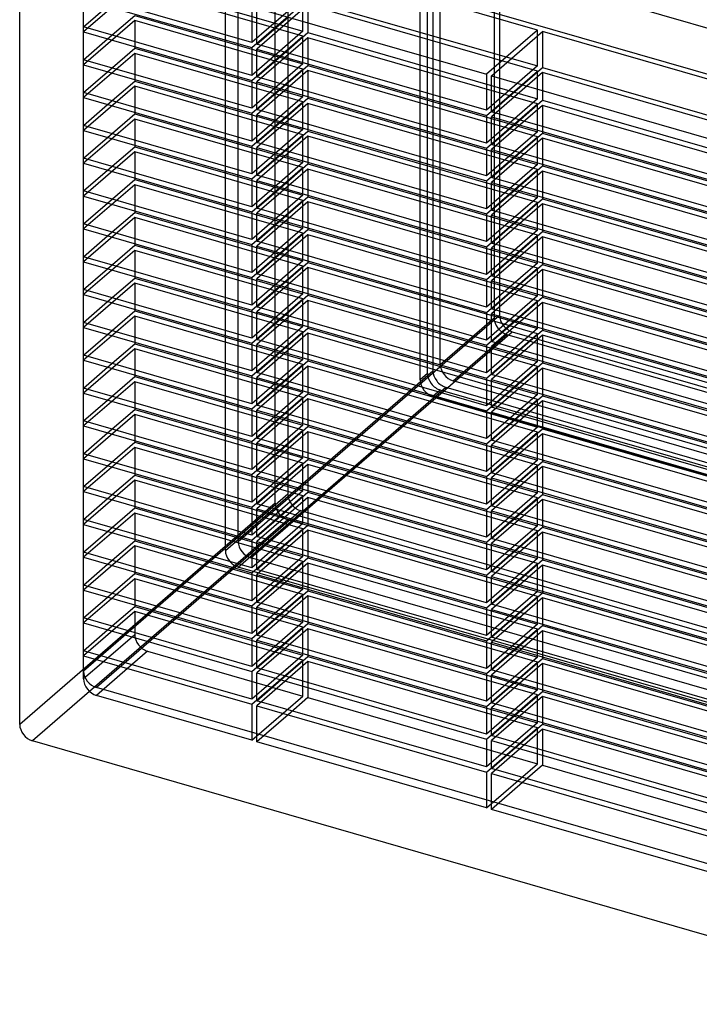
# Model space of a CAD drawing. Header units: millimetres. Extents: x -245 to 215, y -266 to 236.
# Tile 1 of 3: x -245 to -15, y -265 to 68. Entities that reach past the tile are written whole.
import ezdxf

# ---------------------------------------------------------------- set-up
doc = ezdxf.new("R2010")
doc.units = ezdxf.units.MM
doc.layers.add('MAIN-1', color=7, linetype='Continuous')

msp = doc.modelspace()

# ---------------------------------------------------------------- linework, layer by layer
at = {"layer": 'MAIN-1'}
for p, q in [((-84.77, 232.09), (-84.77, -32.92)), ((-82.94, 224.34), (-82.94, -32)), ((-107.3, -51.76), (-107.3, 221.91)), ((-105.47, 214.16), (-105.47, -50.84)), ((-102.97, -48.68), (-102.97, 216.33)), ((-109.8, -53.92), (-109.8, 212.02)), ((-158.92, -95.72), (-158.92, 187.47)), ((-154.59, 181.89), (-154.59, -92.64)), ((-175.77, -111.73), (-175.77, 153.28)), ((-171.44, -108.65), (-171.44, 147.7)), ((-219.46, 125.04), (81.06, 38.29)), ((-223.79, -152.57), (-223.79, 121.96)), ((-241.09, 115.64), (68.09, 26.39)), ((-245.42, -170.63), (-245.42, 112.56)), ((-70.07, 64.6), (-147.79, 87.03)), ((-206.47, 80.68), (-149.52, 64.24)), ((-206.47, 78.95), (-223.77, 63.96)), ((-166.82, 60.38), (-223.77, 76.82)), ((-149.52, 62.51), (-206.47, 78.95)), ((-223.77, 65.7), (-223.77, 75.09)), ((-223.77, 75.09), (-166.82, 58.65)), ((-149.52, 75.37), (-166.82, 60.38)), ((-166.82, 58.65), (-149.52, 73.63)), ((-149.52, 64.24), (-149.52, 73.63)), ((-147.79, 74.87), (-70.07, 52.43)), ((-223.77, 65.7), (-215.63, 72.74)), ((-166.82, 72.55), (-166.82, 60.38)), ((-147.79, 73.13), (-165.09, 58.15)), ((-165.09, 59.88), (-165.09, 72.05)), ((-165.09, 72.05), (-87.37, 49.61)), ((-70.07, 50.7), (-147.79, 73.13)), ((-147.79, 73.13), (-147.79, 63.74)), ((-206.47, 67.82), (-223.77, 52.84)), ((-215.63, 61.62), (-206.47, 69.55)), ((-206.47, 69.55), (-149.52, 53.12)), ((-149.52, 51.39), (-206.47, 67.82)), ((-206.47, 67.82), (-206.47, 58.43)), ((-165.09, 59.88), (-154.55, 69.01)), ((-166.82, 49.26), (-223.77, 65.7)), ((-223.77, 54.57), (-223.77, 63.96)), ((-223.77, 63.96), (-166.82, 47.53)), ((-149.52, 64.24), (-166.82, 49.26)), ((-156.96, 55.8), (-147.79, 63.74)), ((-147.79, 63.74), (-70.07, 41.3)), ((-70.07, 64.6), (-87.37, 49.61)), ((-85.63, 49.11), (-68.33, 64.1)), ((-70.07, 52.43), (-70.07, 64.6)), ((-68.33, 64.1), (-68.33, 51.93)), ((9.39, 41.66), (-68.33, 64.1)), ((-223.77, 54.57), (-215.63, 61.62)), ((-166.82, 47.53), (-149.52, 62.51)), ((-147.79, 62.01), (-165.09, 47.03)), ((-149.52, 53.12), (-149.52, 62.51)), ((-70.07, 39.57), (-147.79, 62.01)), ((-147.79, 62.01), (-147.79, 52.62)), ((-215.63, 50.49), (-206.47, 58.43)), ((-206.47, 58.43), (-149.52, 41.99)), ((-166.82, 58.65), (-166.82, 49.26)), ((-87.37, 37.45), (-165.09, 59.88)), ((-165.09, 48.76), (-165.09, 58.15)), ((-165.09, 58.15), (-87.37, 35.71)), ((-206.47, 56.7), (-223.77, 41.72)), ((-166.82, 38.14), (-223.77, 54.57)), ((-149.52, 40.26), (-206.47, 56.7)), ((-206.47, 56.7), (-206.47, 47.31)), ((-165.09, 48.76), (-156.96, 55.8)), ((-223.77, 43.45), (-223.77, 52.84)), ((-223.77, 52.84), (-166.82, 36.4)), ((-223.77, 43.45), (-215.63, 50.49)), ((-149.52, 53.12), (-166.82, 38.14)), ((-166.82, 36.4), (-149.52, 51.39)), ((-147.79, 50.89), (-165.09, 35.9)), ((-156.96, 44.68), (-147.79, 52.62)), ((-149.52, 41.99), (-149.52, 51.39)), ((-147.79, 52.62), (-70.07, 30.18)), ((-70.07, 28.45), (-147.79, 50.89)), ((-147.79, 50.89), (-147.79, 41.49)), ((-70.07, 52.43), (-87.37, 37.45)), ((-87.37, 35.71), (-70.07, 50.7)), ((-68.33, 50.2), (-85.63, 35.21)), ((-75.1, 46.07), (-68.33, 51.93)), ((-70.07, 41.3), (-70.07, 50.7)), ((-68.33, 51.93), (9.39, 29.49)), ((9.39, 27.76), (-68.33, 50.2)), ((-68.33, 50.2), (-68.33, 40.8)), ((-215.63, 39.37), (-206.47, 47.31)), ((-206.47, 47.31), (-149.52, 30.87)), ((-166.82, 47.53), (-166.82, 38.14)), ((-87.37, 26.32), (-165.09, 48.76)), ((-165.09, 37.64), (-165.09, 47.03)), ((-165.09, 47.03), (-87.37, 24.59)), ((-87.37, 49.61), (-87.37, 37.45)), ((-85.63, 49.11), (-7.91, 26.68)), ((-85.63, 36.95), (-85.63, 49.11)), ((-206.47, 45.57), (-223.77, 30.59)), ((-166.82, 27.01), (-223.77, 43.45)), ((-149.52, 29.14), (-206.47, 45.57)), ((-206.47, 45.57), (-206.47, 36.18)), ((-165.09, 37.64), (-156.96, 44.68)), ((-85.63, 36.95), (-75.1, 46.07)), ((-223.77, 32.32), (-223.77, 41.72)), ((-223.77, 41.72), (-166.82, 25.28)), ((-149.52, 41.99), (-166.82, 27.01)), ((-166.82, 25.28), (-149.52, 40.26)), ((-156.96, 33.56), (-147.79, 41.49)), ((-149.52, 30.87), (-149.52, 40.26)), ((-147.79, 41.49), (-70.07, 19.06)), ((-70.07, 41.3), (-87.37, 26.32)), ((-77.5, 32.87), (-68.33, 40.8)), ((-68.33, 40.8), (9.39, 18.37)), ((-223.77, 32.32), (-215.63, 39.37)), ((-147.79, 39.76), (-165.09, 24.78)), ((-87.37, 15.2), (-165.09, 37.64)), ((-70.07, 17.32), (-147.79, 39.76)), ((-147.79, 39.76), (-147.79, 30.37)), ((-87.37, 24.59), (-70.07, 39.57)), ((-68.33, 39.07), (-85.63, 24.09)), ((-7.91, 14.51), (-85.63, 36.95)), ((-70.07, 30.18), (-70.07, 39.57)), ((9.39, 16.63), (-68.33, 39.07)), ((-68.33, 39.07), (-68.33, 29.68)), ((-206.47, 34.45), (-223.77, 19.47)), ((-215.63, 28.24), (-206.47, 36.18)), ((-206.47, 36.18), (-149.52, 19.75)), ((-149.52, 18.01), (-206.47, 34.45)), ((-206.47, 34.45), (-206.47, 25.06)), ((-166.82, 36.4), (-166.82, 27.01)), ((-165.09, 26.51), (-165.09, 35.9)), ((-165.09, 35.9), (-87.37, 13.47)), ((-165.09, 26.51), (-156.96, 33.56)), ((-87.37, 35.71), (-87.37, 26.32)), ((-85.63, 25.82), (-85.63, 35.21)), ((-85.63, 35.21), (-7.91, 12.78)), ((-166.82, 15.89), (-223.77, 32.32)), ((-223.77, 21.2), (-223.77, 30.59)), ((-223.77, 30.59), (-166.82, 14.15)), ((-149.52, 30.87), (-166.82, 15.89)), ((-156.96, 22.43), (-147.79, 30.37)), ((-147.79, 30.37), (-70.07, 7.93)), ((-70.07, 30.18), (-87.37, 15.2)), ((-85.63, 25.82), (-77.5, 32.87)), ((-223.77, 21.2), (-215.63, 28.24)), ((-166.82, 14.15), (-149.52, 29.14)), ((-147.79, 28.64), (-165.09, 13.65)), ((-149.52, 19.75), (-149.52, 29.14)), ((-70.07, 6.2), (-147.79, 28.64)), ((-147.79, 28.64), (-147.79, 19.25)), ((-87.37, 13.47), (-70.07, 28.45)), ((-68.33, 27.95), (-85.63, 12.97)), ((-77.5, 21.74), (-68.33, 29.68)), ((-70.07, 19.06), (-70.07, 28.45)), ((-68.33, 29.68), (9.39, 7.24)), ((9.39, 5.51), (-68.33, 27.95)), ((-68.33, 27.95), (-68.33, 18.56)), ((-215.63, 17.12), (-206.47, 25.06)), ((-206.47, 25.06), (-149.52, 8.62)), ((-166.82, 25.28), (-166.82, 15.89)), ((-87.37, 4.07), (-165.09, 26.51)), ((-165.09, 15.39), (-165.09, 24.78)), ((-165.09, 24.78), (-87.37, 2.34)), ((-87.37, 24.59), (-87.37, 15.2)), ((-7.91, 3.38), (-85.63, 25.82)), ((-85.63, 14.7), (-85.63, 24.09)), ((-85.63, 24.09), (-7.91, 1.65)), ((-206.47, 23.33), (-223.77, 8.34)), ((-166.82, 4.76), (-223.77, 21.2)), ((-149.52, 6.89), (-206.47, 23.33)), ((-206.47, 23.33), (-206.47, 13.93)), ((-165.09, 15.39), (-156.96, 22.43)), ((-85.63, 14.7), (-77.5, 21.74)), ((-223.77, 10.08), (-223.77, 19.47)), ((-223.77, 19.47), (-166.82, 3.03)), ((-223.77, 10.08), (-215.63, 17.12)), ((-149.52, 19.75), (-166.82, 4.76)), ((-166.82, 3.03), (-149.52, 18.01)), ((-147.79, 17.51), (-165.09, 2.53)), ((-156.96, 11.31), (-147.79, 19.25)), ((-149.52, 8.62), (-149.52, 18.01)), ((-147.79, 19.25), (-70.07, -3.19)), ((-70.07, -4.92), (-147.79, 17.51)), ((-147.79, 17.51), (-147.79, 8.12)), ((-70.07, 19.06), (-87.37, 4.07)), ((-87.37, 2.34), (-70.07, 17.32)), ((-68.33, 16.82), (-85.63, 1.84)), ((-77.5, 10.62), (-68.33, 18.56)), ((-70.07, 7.93), (-70.07, 17.32)), ((-68.33, 18.56), (9.39, -3.88)), ((9.39, -5.61), (-68.33, 16.82)), ((-68.33, 16.82), (-68.33, 7.43)), ((-215.63, 6), (-206.47, 13.93)), ((-206.47, 13.93), (-149.52, -2.5)), ((-166.82, 14.15), (-166.82, 4.76)), ((-87.37, -7.05), (-165.09, 15.39)), ((-165.09, 4.26), (-165.09, 13.65)), ((-165.09, 13.65), (-87.37, -8.78)), ((-87.37, 13.47), (-87.37, 4.07)), ((-7.91, -7.74), (-85.63, 14.7)), ((-206.47, 12.2), (-223.77, -2.78)), ((-166.82, -6.36), (-223.77, 10.08)), ((-149.52, -4.24), (-206.47, 12.2)), ((-206.47, 12.2), (-206.47, 2.81)), ((-165.09, 4.26), (-156.96, 11.31)), ((-85.63, 3.57), (-85.63, 12.97)), ((-85.63, 12.97), (-7.91, -9.47)), ((-85.63, 3.57), (-77.5, 10.62)), ((-223.77, -1.05), (-223.77, 8.34)), ((-223.77, 8.34), (-166.82, -8.09)), ((-149.52, 8.62), (-166.82, -6.36)), ((-166.82, -8.09), (-149.52, 6.89)), ((-156.96, 0.18), (-147.79, 8.12)), ((-149.52, -2.5), (-149.52, 6.89)), ((-147.79, 8.12), (-70.07, -14.32)), ((-70.07, 7.93), (-87.37, -7.05)), ((-77.5, -0.51), (-68.33, 7.43)), ((-68.33, 7.43), (9.39, -15.01)), ((-223.77, -1.05), (-215.63, 6)), ((-147.79, 6.39), (-165.09, -8.59)), ((-87.37, -18.17), (-165.09, 4.26)), ((-70.07, -16.05), (-147.79, 6.39)), ((-147.79, 6.39), (-147.79, -3)), ((-87.37, -8.78), (-70.07, 6.2)), ((-68.33, 5.7), (-85.63, -9.28)), ((-7.91, -18.86), (-85.63, 3.57)), ((-70.07, -3.19), (-70.07, 6.2)), ((9.39, -16.74), (-68.33, 5.7)), ((-68.33, 5.7), (-68.33, -3.69)), ((-206.47, 1.08), (-223.77, -13.9)), ((-215.63, -5.13), (-206.47, 2.81)), ((-206.47, 2.81), (-149.52, -13.63)), ((-149.52, -15.36), (-206.47, 1.08)), ((-206.47, 1.08), (-206.47, -8.31)), ((-166.82, 3.03), (-166.82, -6.36)), ((-165.09, -6.86), (-165.09, 2.53)), ((-165.09, 2.53), (-87.37, -19.91)), ((-165.09, -6.86), (-156.96, 0.18)), ((-87.37, 2.34), (-87.37, -7.05)), ((-85.63, -7.55), (-85.63, 1.84)), ((-85.63, 1.84), (-7.91, -20.6)), ((-166.82, -17.49), (-223.77, -1.05)), ((-223.77, -12.17), (-223.77, -2.78)), ((-223.77, -2.78), (-166.82, -19.22)), ((-149.52, -2.5), (-166.82, -17.49)), ((-156.96, -10.94), (-147.79, -3)), ((-147.79, -3), (-70.07, -25.44)), ((-70.07, -3.19), (-87.37, -18.17)), ((-85.63, -7.55), (-77.5, -0.51)), ((-223.77, -12.17), (-215.63, -5.13)), ((-166.82, -19.22), (-149.52, -4.24)), ((-147.79, -4.74), (-165.09, -19.72)), ((-149.52, -13.63), (-149.52, -4.24)), ((-70.07, -27.17), (-147.79, -4.74)), ((-147.79, -4.74), (-147.79, -14.13)), ((-87.37, -19.91), (-70.07, -4.92)), ((-68.33, -5.42), (-85.63, -20.41)), ((-77.5, -11.63), (-68.33, -3.69)), ((-70.07, -14.32), (-70.07, -4.92)), ((-68.33, -3.69), (9.39, -26.13)), ((9.39, -27.86), (-68.33, -5.42)), ((-68.33, -5.42), (-68.33, -14.82)), ((-215.63, -16.25), (-206.47, -8.31)), ((-206.47, -8.31), (-149.52, -24.75)), ((-166.82, -8.09), (-166.82, -17.49)), ((-87.37, -29.3), (-165.09, -6.86)), ((-165.09, -17.99), (-165.09, -8.59)), ((-165.09, -8.59), (-87.37, -31.03)), ((-87.37, -8.78), (-87.37, -18.17)), ((-7.91, -29.99), (-85.63, -7.55)), ((-85.63, -18.67), (-85.63, -9.28)), ((-85.63, -9.28), (-7.91, -31.72)), ((-206.47, -10.05), (-223.77, -25.03)), ((-166.82, -28.61), (-223.77, -12.17)), ((-149.52, -26.48), (-206.47, -10.05)), ((-206.47, -10.05), (-206.47, -19.44)), ((-165.09, -17.99), (-156.96, -10.94)), ((-85.63, -18.67), (-77.5, -11.63)), ((-223.77, -23.3), (-223.77, -13.9)), ((-223.77, -13.9), (-166.82, -30.34)), ((-223.77, -23.3), (-215.63, -16.25)), ((-149.52, -13.63), (-166.82, -28.61)), ((-166.82, -30.34), (-149.52, -15.36)), ((-147.79, -15.86), (-165.09, -30.84)), ((-156.96, -22.07), (-147.79, -14.13)), ((-149.52, -24.75), (-149.52, -15.36)), ((-147.79, -14.13), (-70.07, -36.56)), ((-70.07, -38.3), (-147.79, -15.86)), ((-147.79, -15.86), (-147.79, -25.25)), ((-70.07, -14.32), (-87.37, -29.3)), ((-87.37, -31.03), (-70.07, -16.05)), ((-68.33, -16.55), (-85.63, -31.53)), ((-77.5, -22.75), (-68.33, -14.82)), ((-70.07, -25.44), (-70.07, -16.05)), ((-68.33, -14.82), (9.39, -37.25)), ((9.39, -38.99), (-68.33, -16.55)), ((-68.33, -16.55), (-68.33, -25.94)), ((-215.63, -27.38), (-206.47, -19.44)), ((-206.47, -19.44), (-149.52, -35.88)), ((-166.82, -19.22), (-166.82, -28.61)), ((-87.37, -40.42), (-165.09, -17.99)), ((-165.09, -29.11), (-165.09, -19.72)), ((-165.09, -19.72), (-87.37, -42.15)), ((-87.37, -19.91), (-87.37, -29.3)), ((-7.91, -41.11), (-85.63, -18.67)), ((-206.47, -21.17), (-223.77, -36.15)), ((-166.82, -39.73), (-223.77, -23.3)), ((-206.47, -21.17), (-206.47, -30.56)), ((-149.52, -37.61), (-206.47, -21.17)), ((-165.09, -29.11), (-156.96, -22.07)), ((-85.63, -29.8), (-85.63, -20.41)), ((-85.63, -20.41), (-7.91, -42.84)), ((-85.63, -29.8), (-77.5, -22.75)), ((-223.77, -34.42), (-223.77, -25.03)), ((-223.77, -25.03), (-166.82, -41.47)), ((-149.52, -24.75), (-166.82, -39.73)), ((-166.82, -41.47), (-149.52, -26.48)), ((-156.96, -33.19), (-147.79, -25.25)), ((-149.52, -35.88), (-149.52, -26.48)), ((-147.79, -25.25), (-70.07, -47.69)), ((-70.07, -25.44), (-87.37, -40.42)), ((-77.5, -33.88), (-68.33, -25.94)), ((-68.33, -25.94), (9.39, -48.38)), ((-223.77, -34.42), (-215.63, -27.38)), ((-147.79, -26.98), (-165.09, -41.97)), ((-87.37, -51.55), (-165.09, -29.11)), ((-70.07, -49.42), (-147.79, -26.98)), ((-147.79, -26.98), (-147.79, -36.38)), ((-87.37, -42.15), (-70.07, -27.17)), ((-68.33, -27.67), (-85.63, -42.65)), ((-7.91, -52.24), (-85.63, -29.8)), ((-70.07, -36.56), (-70.07, -27.17)), ((9.39, -50.11), (-68.33, -27.67)), ((-68.33, -27.67), (-68.33, -37.06)), ((-206.47, -32.29), (-223.77, -47.28)), ((-215.63, -38.5), (-206.47, -30.56)), ((-206.47, -30.56), (-149.52, -47)), ((-206.47, -32.29), (-206.47, -41.69)), ((-149.52, -48.73), (-206.47, -32.29)), ((-171.44, -108.65), (-82.94, -32)), ((-166.82, -30.34), (-166.82, -39.73)), ((-165.09, -40.23), (-165.09, -30.84)), ((-165.09, -30.84), (-87.37, -53.28)), ((-165.09, -40.23), (-156.96, -33.19)), ((-102.97, -48.68), (-84.77, -32.92)), ((-87.37, -31.03), (-87.37, -40.42)), ((-85.63, -40.92), (-85.63, -31.53)), ((-85.63, -31.53), (-7.91, -53.97)), ((-166.82, -50.86), (-223.77, -34.42)), ((-223.77, -36.15), (-166.82, -52.59)), ((-223.77, -45.54), (-223.77, -36.15)), ((-149.52, -35.88), (-166.82, -50.86)), ((-156.96, -44.31), (-147.79, -36.38)), ((-147.79, -36.38), (-70.07, -58.81)), ((-70.07, -36.56), (-87.37, -51.55)), ((-85.63, -40.92), (-77.5, -33.88)), ((-223.77, -45.54), (-215.63, -38.5)), ((-167.11, -114.23), (-78.61, -37.58)), ((-166.82, -52.59), (-149.52, -37.61)), ((-147.79, -38.11), (-165.09, -53.09)), ((-149.52, -47), (-149.52, -37.61)), ((-70.07, -60.54), (-147.79, -38.11)), ((-147.79, -38.11), (-147.79, -47.5)), ((-98.64, -54.26), (-80.44, -38.5)), ((-87.37, -53.28), (-70.07, -38.3)), ((-68.33, -38.8), (-85.63, -53.78)), ((-80.44, -38.5), (210.54, -122.5)), ((-78.61, -37.58), (203.71, -119.08)), ((-77.5, -45), (-68.33, -37.06)), ((-70.07, -47.69), (-70.07, -38.3)), ((-68.33, -37.06), (9.39, -59.5)), ((9.39, -61.23), (-68.33, -38.8)), ((-68.33, -38.8), (-68.33, -48.19)), ((-215.63, -49.62), (-206.47, -41.69)), ((-206.47, -41.69), (-149.52, -58.12)), ((-166.82, -41.47), (-166.82, -50.86)), ((-87.37, -62.67), (-165.09, -40.23)), ((-165.09, -51.36), (-165.09, -41.97)), ((-165.09, -41.97), (-87.37, -64.4)), ((-87.37, -42.15), (-87.37, -51.55)), ((-7.91, -63.36), (-85.63, -40.92)), ((-85.63, -52.05), (-85.63, -42.65)), ((-85.63, -42.65), (-7.91, -65.09)), ((-206.47, -43.42), (-223.77, -58.4)), ((-166.82, -61.98), (-223.77, -45.54)), ((-206.47, -43.42), (-206.47, -52.81)), ((-149.52, -59.86), (-206.47, -43.42)), ((-165.09, -51.36), (-156.96, -44.31)), ((-85.63, -52.05), (-77.5, -45)), ((-223.77, -47.28), (-166.82, -63.71)), ((-223.77, -56.67), (-223.77, -47.28)), ((-223.77, -56.67), (-215.63, -49.62)), ((-149.52, -47), (-166.82, -61.98)), ((-166.82, -63.71), (-149.52, -48.73)), ((-147.79, -49.23), (-165.09, -64.21)), ((-156.96, -55.44), (-147.79, -47.5)), ((-149.52, -58.12), (-149.52, -48.73)), ((-147.79, -47.5), (-70.07, -69.94)), ((-70.07, -71.67), (-147.79, -49.23)), ((-147.79, -49.23), (-147.79, -58.62)), ((-70.07, -47.69), (-87.37, -62.67)), ((-87.37, -64.4), (-70.07, -49.42)), ((-68.33, -49.92), (-85.63, -64.9)), ((-77.5, -56.13), (-68.33, -48.19)), ((-70.07, -58.81), (-70.07, -49.42)), ((-68.33, -48.19), (9.39, -70.63)), ((9.39, -72.36), (-68.33, -49.92)), ((-68.33, -49.92), (-68.33, -59.31)), ((-215.63, -60.75), (-206.47, -52.81)), ((-206.47, -52.81), (-149.52, -69.25)), ((-175.77, -111.73), (-105.47, -50.84)), ((-166.82, -52.59), (-166.82, -61.98)), ((-87.37, -73.8), (-165.09, -51.36)), ((-165.09, -62.48), (-165.09, -53.09)), ((-165.09, -53.09), (-87.37, -75.53)), ((-107.3, -51.76), (-109.8, -53.92)), ((-87.37, -53.28), (-87.37, -62.67)), ((-7.91, -74.48), (-85.63, -52.05)), ((-206.47, -54.54), (-223.77, -69.52)), ((-166.82, -73.11), (-223.77, -56.67)), ((-206.47, -54.54), (-206.47, -63.93)), ((-149.52, -70.98), (-206.47, -54.54)), ((-171.44, -117.31), (-101.14, -56.42)), ((-165.09, -62.48), (-156.96, -55.44)), ((-101.14, -56.42), (189.84, -140.42)), ((192.34, -138.26), (-98.64, -54.26)), ((-85.63, -63.17), (-85.63, -53.78)), ((-85.63, -53.78), (-7.91, -76.22)), ((-85.63, -63.17), (-77.5, -56.13)), ((-223.77, -58.4), (-166.82, -74.84)), ((-223.77, -67.79), (-223.77, -58.4)), ((-149.52, -58.12), (-166.82, -73.11)), ((-166.82, -74.84), (-149.52, -59.86)), ((-156.96, -66.56), (-147.79, -58.62)), ((-149.52, -69.25), (-149.52, -59.86)), ((-147.79, -58.62), (-70.07, -81.06)), ((-102.97, -57.34), (-105.47, -59.5)), ((188.07, -144.24), (-105.47, -59.5)), ((196.67, -143.84), (-102.97, -57.34)), ((-70.07, -58.81), (-87.37, -73.8)), ((-77.5, -67.25), (-68.33, -59.31)), ((-68.33, -59.31), (9.39, -81.75)), ((-223.77, -67.79), (-215.63, -60.75)), ((-147.79, -60.36), (-165.09, -75.34)), ((-87.37, -84.92), (-165.09, -62.48)), ((-70.07, -82.79), (-147.79, -60.36)), ((-147.79, -60.36), (-147.79, -69.75)), ((-87.37, -75.53), (-70.07, -60.54)), ((-68.33, -61.04), (-85.63, -76.03)), ((-7.91, -85.61), (-85.63, -63.17)), ((-70.07, -69.94), (-70.07, -60.54)), ((-68.33, -61.04), (-68.33, -70.44)), ((9.39, -83.48), (-68.33, -61.04)), ((-206.47, -65.67), (-223.77, -80.65)), ((-215.63, -71.87), (-206.47, -63.93)), ((-206.47, -63.93), (-149.52, -80.37)), ((-206.47, -65.67), (-206.47, -75.06)), ((-149.52, -82.1), (-206.47, -65.67)), ((-166.82, -63.71), (-166.82, -73.11)), ((-165.09, -73.61), (-165.09, -64.21)), ((-165.09, -64.21), (-87.37, -86.65)), ((-165.09, -73.61), (-156.96, -66.56)), ((-87.37, -64.4), (-87.37, -73.8)), ((-85.63, -74.3), (-85.63, -64.9)), ((-85.63, -64.9), (-7.91, -87.34)), ((-166.82, -84.23), (-223.77, -67.79)), ((-223.77, -69.52), (-166.82, -85.96)), ((-223.77, -78.92), (-223.77, -69.52)), ((-149.52, -69.25), (-166.82, -84.23)), ((-156.96, -77.69), (-147.79, -69.75)), ((-147.79, -69.75), (-70.07, -92.19)), ((-70.07, -69.94), (-87.37, -84.92)), ((-85.63, -74.3), (-77.5, -67.25)), ((-223.77, -78.92), (-215.63, -71.87)), ((-166.82, -85.96), (-149.52, -70.98)), ((-147.79, -71.48), (-165.09, -86.46)), ((-149.52, -80.37), (-149.52, -70.98)), ((-70.07, -93.92), (-147.79, -71.48)), ((-147.79, -71.48), (-147.79, -80.87)), ((-87.37, -86.65), (-70.07, -71.67)), ((-68.33, -72.17), (-85.63, -87.15)), ((-77.5, -78.38), (-68.33, -70.44)), ((-70.07, -81.06), (-70.07, -71.67)), ((-68.33, -70.44), (9.39, -92.87)), ((-68.33, -72.17), (-68.33, -81.56)), ((9.39, -94.61), (-68.33, -72.17)), ((-215.63, -83), (-206.47, -75.06)), ((-206.47, -75.06), (-149.52, -91.5)), ((-166.82, -74.84), (-166.82, -84.23)), ((-87.37, -96.04), (-165.09, -73.61)), ((-165.09, -84.73), (-165.09, -75.34)), ((-165.09, -75.34), (-87.37, -97.78)), ((-87.37, -75.53), (-87.37, -84.92)), ((-7.91, -96.73), (-85.63, -74.3)), ((-85.63, -76.03), (-7.91, -98.46)), ((-85.63, -85.42), (-85.63, -76.03)), ((-206.47, -76.79), (-223.77, -91.77)), ((-166.82, -95.35), (-223.77, -78.92)), ((-206.47, -76.79), (-206.47, -86.18)), ((-149.52, -93.23), (-206.47, -76.79)), ((-165.09, -84.73), (-156.96, -77.69)), ((-85.63, -85.42), (-77.5, -78.38)), ((-223.77, -80.65), (-166.82, -97.09)), ((-223.77, -90.04), (-223.77, -80.65)), ((-223.77, -90.04), (-215.63, -83)), ((-149.52, -80.37), (-166.82, -95.35)), ((-166.82, -97.09), (-149.52, -82.1)), ((-147.79, -82.6), (-165.09, -97.59)), ((-156.96, -88.81), (-147.79, -80.87)), ((-149.52, -91.5), (-149.52, -82.1)), ((-147.79, -80.87), (-70.07, -103.31)), ((-70.07, -105.04), (-147.79, -82.6)), ((-147.79, -82.6), (-147.79, -92)), ((-70.07, -81.06), (-87.37, -96.04)), ((-87.37, -97.78), (-70.07, -82.79)), ((-68.33, -83.29), (-85.63, -98.28)), ((-77.5, -89.5), (-68.33, -81.56)), ((-70.07, -92.19), (-70.07, -82.79)), ((-68.33, -81.56), (9.39, -104)), ((-68.33, -83.29), (-68.33, -92.69)), ((9.39, -105.73), (-68.33, -83.29)), ((-215.63, -94.12), (-206.47, -86.18)), ((-206.47, -86.18), (-149.52, -102.62)), ((-166.82, -85.96), (-166.82, -95.35)), ((-87.37, -107.17), (-165.09, -84.73)), ((-165.09, -95.85), (-165.09, -86.46)), ((-165.09, -86.46), (-87.37, -108.9)), ((-87.37, -86.65), (-87.37, -96.04)), ((-7.91, -107.86), (-85.63, -85.42)), ((-206.47, -87.91), (-223.77, -102.9)), ((-166.82, -106.48), (-223.77, -90.04)), ((-206.47, -87.91), (-206.47, -97.31)), ((-149.52, -104.35), (-206.47, -87.91)), ((-165.09, -95.85), (-156.96, -88.81)), ((-85.63, -87.15), (-7.91, -109.59)), ((-85.63, -96.54), (-85.63, -87.15)), ((-85.63, -96.54), (-77.5, -89.5)), ((-154.59, -92.64), (-223.79, -152.57)), ((-223.77, -91.77), (-166.82, -108.21)), ((-223.77, -101.16), (-223.77, -91.77)), ((-149.52, -91.5), (-166.82, -106.48)), ((-166.82, -108.21), (-149.52, -93.23)), ((-156.96, -99.93), (-147.79, -92)), ((-149.52, -102.62), (-149.52, -93.23)), ((-147.79, -92), (-70.07, -114.43)), ((-70.07, -92.19), (-87.37, -107.17)), ((-77.5, -100.62), (-68.33, -92.69)), ((-68.33, -92.69), (9.39, -115.12)), ((-158.92, -95.72), (-245.42, -170.63)), ((-223.77, -101.16), (-215.63, -94.12)), ((-147.79, -93.73), (-165.09, -108.71)), ((-87.37, -118.29), (-165.09, -95.85)), ((-70.07, -116.17), (-147.79, -93.73)), ((-147.79, -93.73), (-147.79, -103.12)), ((-87.37, -108.9), (-70.07, -93.92)), ((-68.33, -94.42), (-85.63, -109.4)), ((-7.91, -118.98), (-85.63, -96.54)), ((-70.07, -103.31), (-70.07, -93.92)), ((-68.33, -94.42), (-68.33, -103.81)), ((9.39, -116.85), (-68.33, -94.42)), ((-206.47, -99.04), (-223.77, -114.02)), ((-150.26, -98.22), (-219.46, -158.15)), ((-215.63, -105.24), (-206.47, -97.31)), ((-206.47, -97.31), (-149.52, -113.74)), ((-206.47, -99.04), (-206.47, -108.43)), ((-149.52, -115.48), (-206.47, -99.04)), ((-166.82, -97.09), (-166.82, -106.48)), ((-165.09, -106.98), (-165.09, -97.59)), ((-165.09, -97.59), (-87.37, -120.02)), ((-165.09, -106.98), (-156.96, -99.93)), ((-150.26, -98.22), (150.26, -184.97)), ((-87.37, -97.78), (-87.37, -107.17)), ((-85.63, -98.28), (-7.91, -120.71)), ((-85.63, -107.67), (-85.63, -98.28)), ((-154.59, -101.3), (-241.09, -176.21)), ((-166.82, -117.6), (-223.77, -101.16)), ((-223.77, -102.9), (-166.82, -119.33)), ((-223.77, -112.29), (-223.77, -102.9)), ((-149.52, -102.62), (-166.82, -117.6)), ((-156.96, -111.06), (-147.79, -103.12)), ((154.59, -190.55), (-154.59, -101.3)), ((-147.79, -103.12), (-70.07, -125.56)), ((-70.07, -103.31), (-87.37, -118.29)), ((-85.63, -107.67), (-77.5, -100.62)), ((-223.77, -112.29), (-215.63, -105.24)), ((-166.82, -119.33), (-149.52, -104.35)), ((-147.79, -104.85), (-165.09, -119.83)), ((-149.52, -113.74), (-149.52, -104.35)), ((-70.07, -127.29), (-147.79, -104.85)), ((-147.79, -104.85), (-147.79, -114.24)), ((-87.37, -120.02), (-70.07, -105.04)), ((-68.33, -105.54), (-85.63, -120.52)), ((-77.5, -111.75), (-68.33, -103.81)), ((-70.07, -114.43), (-70.07, -105.04)), ((-68.33, -103.81), (9.39, -126.25)), ((-68.33, -105.54), (-68.33, -114.93)), ((9.39, -127.98), (-68.33, -105.54)), ((-215.63, -116.37), (-206.47, -108.43)), ((-206.47, -108.43), (-149.52, -124.87)), ((-166.82, -108.21), (-166.82, -117.6)), ((-87.37, -129.42), (-165.09, -106.98)), ((-165.09, -118.1), (-165.09, -108.71)), ((-165.09, -108.71), (-87.37, -131.15)), ((-87.37, -108.9), (-87.37, -118.29)), ((-7.91, -130.1), (-85.63, -107.67)), ((-85.63, -109.4), (-7.91, -131.84)), ((-85.63, -118.79), (-85.63, -109.4)), ((-206.47, -110.16), (-223.77, -125.14)), ((-166.82, -128.73), (-223.77, -112.29)), ((-206.47, -110.16), (-206.47, -119.55)), ((-149.52, -126.6), (-206.47, -110.16)), ((-165.09, -118.1), (-156.96, -111.06)), ((-85.63, -118.79), (-77.5, -111.75)), ((-223.77, -114.02), (-166.82, -130.46)), ((-223.77, -123.41), (-223.77, -114.02)), ((-223.77, -123.41), (-215.63, -116.37)), ((115.21, -195.73), (-167.11, -114.23)), ((-149.52, -113.74), (-166.82, -128.73)), ((-166.82, -130.46), (-149.52, -115.48)), ((-147.79, -115.98), (-165.09, -130.96)), ((-156.96, -122.18), (-147.79, -114.24)), ((-149.52, -124.87), (-149.52, -115.48)), ((-147.79, -114.24), (-70.07, -136.68)), ((-70.07, -138.41), (-147.79, -115.98)), ((-147.79, -115.98), (-147.79, -125.37)), ((-70.07, -114.43), (-87.37, -129.42)), ((-87.37, -131.15), (-70.07, -116.17)), ((-68.33, -116.67), (-85.63, -131.65)), ((-77.5, -122.87), (-68.33, -114.93)), ((-70.07, -125.56), (-70.07, -116.17)), ((-68.33, -114.93), (9.39, -137.37)), ((-68.33, -116.67), (-68.33, -126.06)), ((9.39, -139.1), (-68.33, -116.67)), ((-215.63, -127.49), (-206.47, -119.55)), ((-206.47, -119.55), (-149.52, -135.99)), ((119.54, -201.31), (-171.44, -117.31)), ((-166.82, -119.33), (-166.82, -128.73)), ((-87.37, -140.54), (-165.09, -118.1)), ((-165.09, -129.23), (-165.09, -119.83)), ((-165.09, -119.83), (-87.37, -142.27)), ((-87.37, -120.02), (-87.37, -129.42)), ((-7.91, -141.23), (-85.63, -118.79)), ((-206.47, -121.29), (-223.77, -136.27)), ((-166.82, -139.85), (-223.77, -123.41)), ((-206.47, -121.29), (-206.47, -130.68)), ((-149.52, -137.72), (-206.47, -121.29)), ((-165.09, -129.23), (-156.96, -122.18)), ((-85.63, -120.52), (-7.91, -142.96)), ((-85.63, -129.92), (-85.63, -120.52)), ((-85.63, -129.92), (-77.5, -122.87)), ((-223.77, -125.14), (-166.82, -141.58)), ((-223.77, -134.54), (-223.77, -125.14)), ((-149.52, -124.87), (-166.82, -139.85)), ((-166.82, -141.58), (-149.52, -126.6)), ((-156.96, -133.31), (-147.79, -125.37)), ((-149.52, -135.99), (-149.52, -126.6)), ((-147.79, -125.37), (-70.07, -147.81)), ((-70.07, -125.56), (-87.37, -140.54)), ((-77.5, -134), (-68.33, -126.06)), ((-68.33, -126.06), (9.39, -148.5)), ((-223.77, -134.54), (-215.63, -127.49)), ((-147.79, -127.1), (-165.09, -142.08)), ((-87.37, -151.66), (-165.09, -129.23)), ((-70.07, -149.54), (-147.79, -127.1)), ((-147.79, -127.1), (-147.79, -136.49)), ((-87.37, -142.27), (-70.07, -127.29)), ((-68.33, -127.79), (-85.63, -142.77)), ((-7.91, -152.35), (-85.63, -129.92)), ((-70.07, -136.68), (-70.07, -127.29)), ((-68.33, -127.79), (-68.33, -137.18)), ((9.39, -150.23), (-68.33, -127.79)), ((-206.47, -132.41), (-223.77, -147.39)), ((-215.63, -138.62), (-206.47, -130.68)), ((-206.47, -130.68), (-149.52, -147.12)), ((-149.52, -148.85), (-206.47, -132.41)), ((-206.47, -132.41), (-206.47, -140.25)), ((-166.82, -130.46), (-166.82, -139.85)), ((-165.09, -140.35), (-165.09, -130.96)), ((-165.09, -130.96), (-87.37, -153.4)), ((-165.09, -140.35), (-156.96, -133.31)), ((-87.37, -131.15), (-87.37, -140.54)), ((-85.63, -131.65), (-7.91, -154.09)), ((-85.63, -141.04), (-85.63, -131.65)), ((-166.82, -150.97), (-223.77, -134.54)), ((-223.77, -136.27), (-166.82, -152.71)), ((-223.77, -145.66), (-223.77, -136.27)), ((-149.52, -135.99), (-166.82, -150.97)), ((-156.96, -144.43), (-147.79, -136.49)), ((-147.79, -136.49), (-70.07, -158.93)), ((-70.07, -136.68), (-87.37, -151.66)), ((-85.63, -141.04), (-77.5, -134)), ((-223.77, -145.66), (-215.63, -138.62)), ((-166.82, -152.71), (-149.52, -137.72)), ((-147.79, -138.22), (-165.09, -153.21)), ((-149.52, -147.12), (-149.52, -137.72)), ((-147.79, -138.22), (-147.79, -147.62)), ((-70.07, -160.66), (-147.79, -138.22)), ((-87.37, -153.4), (-70.07, -138.41)), ((-68.33, -138.91), (-85.63, -153.9)), ((-77.5, -145.12), (-68.33, -137.18)), ((-70.07, -147.81), (-70.07, -138.41)), ((-68.33, -137.18), (9.39, -159.62)), ((-68.33, -138.91), (-68.33, -148.31)), ((9.39, -161.35), (-68.33, -138.91)), ((-206.47, -140.25), (-216.98, -149.35)), ((-166.82, -141.58), (-166.82, -150.97)), ((-87.37, -162.79), (-165.09, -140.35)), ((-165.09, -151.47), (-165.09, -142.08)), ((-165.09, -142.08), (-87.37, -164.52)), ((-87.37, -142.27), (-87.37, -151.66)), ((-7.91, -163.48), (-85.63, -141.04)), ((-85.63, -142.77), (-7.91, -165.21)), ((-85.63, -152.16), (-85.63, -142.77)), ((-166.82, -162.1), (-223.77, -145.66)), ((-202.13, -145.83), (-208.9, -151.69)), ((-202.13, -145.83), (-149.52, -161.02)), ((-165.09, -151.47), (-156.96, -144.43)), ((-85.63, -152.16), (-77.5, -145.12)), ((-223.77, -147.39), (-166.82, -163.83)), ((-223.77, -155.23), (-223.77, -147.39)), ((-216.98, -149.35), (-223.77, -155.23)), ((-149.52, -147.12), (-166.82, -162.1)), ((-166.82, -163.83), (-149.52, -148.85)), ((-147.79, -149.35), (-165.09, -164.33)), ((-156.96, -155.55), (-147.79, -147.62)), ((-149.52, -161.02), (-149.52, -148.85)), ((-147.79, -147.62), (-70.07, -170.05)), ((-70.07, -171.79), (-147.79, -149.35)), ((-147.79, -149.35), (-147.79, -161.52)), ((-70.07, -147.81), (-87.37, -162.79)), ((-87.37, -164.52), (-70.07, -149.54)), ((-68.33, -150.04), (-85.63, -165.02)), ((-77.5, -156.24), (-68.33, -148.31)), ((-70.07, -158.93), (-70.07, -149.54)), ((-68.33, -148.31), (9.39, -170.74)), ((-68.33, -150.04), (-68.33, -159.43)), ((9.39, -172.48), (-68.33, -150.04)), ((-208.9, -151.69), (-219.43, -160.81)), ((-166.82, -152.71), (-166.82, -162.1)), ((-87.37, -173.91), (-165.09, -151.47)), ((-165.09, -162.6), (-165.09, -153.21)), ((-165.09, -153.21), (-87.37, -175.64)), ((-87.37, -153.4), (-87.37, -162.79)), ((-7.91, -174.6), (-85.63, -152.16)), ((-165.09, -162.6), (-156.96, -155.55)), ((-85.63, -153.9), (-7.91, -176.33)), ((-85.63, -163.29), (-85.63, -153.9)), ((-85.63, -163.29), (-77.5, -156.24)), ((81.06, -244.9), (-219.46, -158.15)), ((-70.07, -158.93), (-87.37, -173.91)), ((-77.5, -167.37), (-68.33, -159.43)), ((-68.33, -159.43), (9.39, -181.87)), ((-166.82, -176), (-219.43, -160.81)), ((-166.82, -176), (-149.52, -161.02)), ((-87.37, -185.04), (-165.09, -162.6)), ((-147.79, -161.52), (-154.55, -167.37)), ((-147.79, -161.52), (-70.07, -183.95)), ((-87.37, -175.64), (-70.07, -160.66)), ((-68.33, -161.16), (-85.63, -176.14)), ((-7.91, -185.73), (-85.63, -163.29)), ((-70.07, -170.05), (-70.07, -160.66)), ((-68.33, -161.16), (-68.33, -170.55)), ((9.39, -183.6), (-68.33, -161.16)), ((-166.82, -163.83), (-166.82, -176)), ((-165.09, -164.33), (-87.37, -186.77)), ((-165.09, -176.5), (-165.09, -164.33)), ((-87.37, -164.52), (-87.37, -173.91)), ((-85.63, -165.02), (-7.91, -187.46)), ((-85.63, -174.41), (-85.63, -165.02)), ((-154.55, -167.37), (-165.09, -176.5)), ((-70.07, -170.05), (-87.37, -185.04)), ((-85.63, -174.41), (-77.5, -167.37)), ((-87.37, -186.77), (-70.07, -171.79)), ((-68.33, -172.29), (-85.63, -187.27)), ((-77.5, -178.49), (-68.33, -170.55)), ((-70.07, -183.95), (-70.07, -171.79)), ((-68.33, -170.55), (9.39, -192.99)), ((9.39, -194.72), (-68.33, -172.29)), ((-68.33, -172.29), (-68.33, -184.45)), ((68.09, -265.46), (-241.09, -176.21)), ((-87.37, -198.94), (-165.09, -176.5)), ((-87.37, -175.64), (-87.37, -185.04)), ((-7.91, -196.85), (-85.63, -174.41)), ((-85.63, -185.54), (-85.63, -176.14)), ((-85.63, -176.14), (-7.91, -198.58)), ((-85.63, -185.54), (-77.5, -178.49)), ((-87.37, -198.94), (-70.07, -183.95)), ((-87.37, -186.77), (-87.37, -198.94)), ((-7.91, -207.97), (-85.63, -185.54)), ((-68.33, -184.45), (-75.1, -190.31)), ((-68.33, -184.45), (9.39, -206.89)), ((-85.63, -187.27), (-7.91, -209.71)), ((-85.63, -199.44), (-85.63, -187.27)), ((-75.1, -190.31), (-85.63, -199.44)), ((-7.91, -221.87), (-85.63, -199.44))]:
    msp.add_line(p, q, dxfattribs=at)
for centre, major_axis, start_param, end_param in [((-80.44, -34.17), (-3.27, 3.78), 0.713724, 2.284521), ((-78.61, -33.25), (-3.27, 3.78), 0.713724, 2.284521), ((-98.64, -49.93), (3.27, -3.78), -2.427868, -0.857072), ((-102.97, -53.01), (-3.27, 3.78), 0.713724, 2.284521), ((-101.14, -52.09), (-3.27, 3.78), 0.713724, 2.284521), ((-105.47, -55.17), (3.27, -3.78), -2.427868, -0.857072), ((-150.26, -93.89), (-3.27, 3.78), 0.713724, 2.284521), ((-154.59, -96.97), (-3.27, 3.78), 0.713724, 2.284521), ((-167.11, -109.9), (3.27, -3.78), -2.427868, -0.857072), ((-171.44, -112.98), (-3.27, 3.78), 0.713724, 2.284521), ((-202.13, -141.5), (-3.27, 3.78), 0.713724, 2.284521), ((-219.46, -153.82), (3.27, -3.78), -2.427868, -0.857072), ((-219.43, -156.48), (3.27, -3.78), -2.427868, -0.857072), ((-241.09, -171.88), (3.27, -3.78), -2.427868, -0.857072)]:
    msp.add_ellipse(centre, major_axis=major_axis, ratio=0.75, start_param=start_param, end_param=end_param, dxfattribs=at)

doc.saveas('drawing.dxf')
